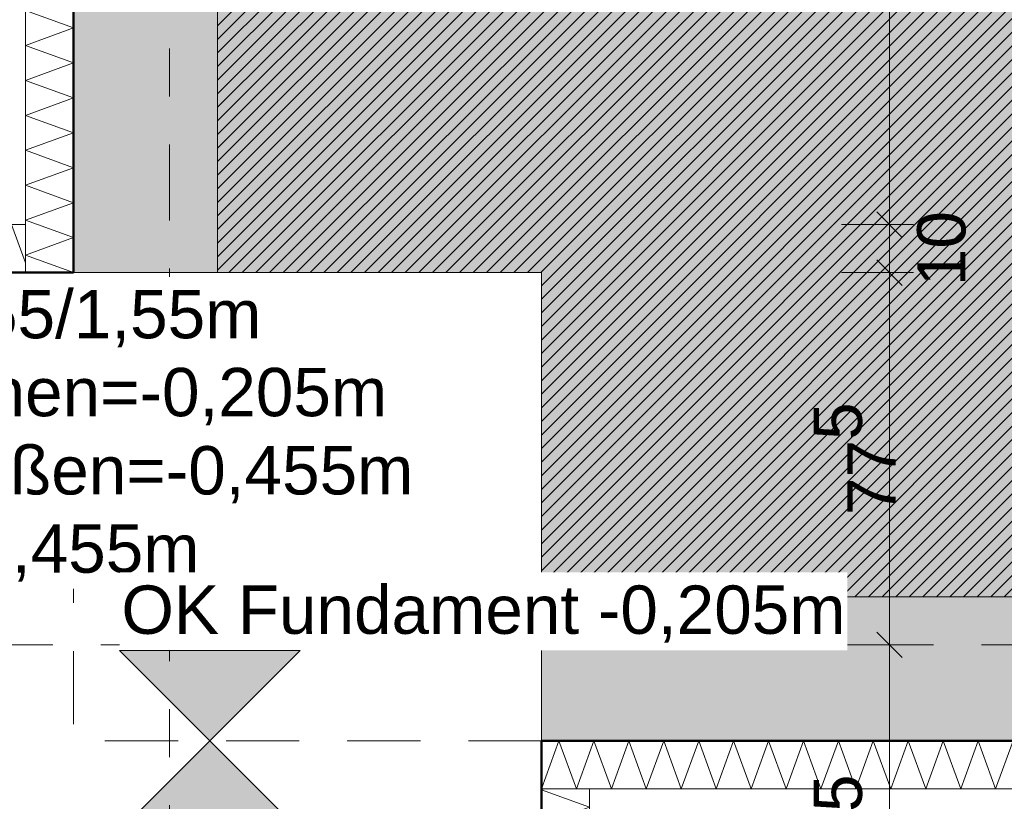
# Model space of a CAD drawing. Header units: metres. Extents: x -273 to 6, y -183 to 13.
# Tile 205 of 256: x -74.98 to -72.93, y -39.77 to -38.15. Entities that reach past the tile are written whole.
import ezdxf

# ---------------------------------------------------------------- set-up
doc = ezdxf.new("R2010")
doc.units = ezdxf.units.M
doc.header["$LTSCALE"] = 0.05
doc.header["$PDMODE"] = 1
doc.header["$PDSIZE"] = -2
doc.linetypes.add('ISO-02 Strichlinie', pattern=[3.81, 3.048, -0.762])
doc.linetypes.add('Linienart-53', pattern=[5.291531, 3.175, -1.058062, 0.352704, -0.705764])
doc.layers.get('0').update_dxf_attribs({"lineweight": 25})
for name, color, linetype, lineweight, true_color in [('00 -Bauelemente -Dämmung innen', 7, 'Continuous', 9, 0xff7fe6), ('30 -32 Gründung- 2 Flachgründungen u. Bodenplatten', 7, 'Continuous', 9, 0xff6633), ('30 -32 Gründung-4 Frostschürze', 7, 'Continuous', 9, 0x66aaff), ('70 -72 Beschriftung- 1 Beschriftung allgemein', 7, 'Continuous', 9, 0xff6633), ('70 -76 Bemaßung- 2 Allgemein', 7, 'Continuous', 5, 0x6666cc)]:
    doc.layers.add(name, color=color, linetype=linetype, lineweight=lineweight, true_color=true_color)
for name, color, linetype, lineweight in [('30 -35 Decken- 2 Beläge- Dämmung', 7, 'Continuous', 9), ('70 -71 Achsen- 1 Gebäudeachsen', 7, 'Linienart-53', 18), ('Keine', 7, 'Continuous', 9)]:
    doc.layers.add(name, color=color, linetype=linetype, lineweight=lineweight)
doc.styles.add('Arial', font='arial.ttf')
doc.dimstyles.new('k+k_klein', dxfattribs={"dimtxt": 0.100689, "dimasz": 0.05302, "dimexe": 0.05, "dimexo": 0.15, "dimgap": 0.005, "dimtad": 1, "dimdec": 3, "dimtxsty": 'Arial', "dimblk": 'VW_SLASH-2', "dimblk1": 'VW_SLASH-2', "dimblk2": 'VW_SLASH-2', "dimcen": 0, "dimdle": 0.025, "dimadec": 3, "dimazin": 0, "dimtfac": 0.75, "dimtdec": 3, "dimtix": 1, "dimtmove": 0, "dimatfit": 0, "dimldrblk": 'VW_FILLEDARROW', "dimfxl": 0.1, "dimfxlon": 1, "dimfrac": 2, "dimtolj": 1, "dimarcsym": 0})

# ---------------------------------------------------------------- blocks, each defined once
blk = doc.blocks.new('_Achsen (3D)')
at = {"layer": '70 -71 Achsen- 1 Gebäudeachsen', "transparency": 33554687}
for p, q in [((-74.671, 3.8), (-74.671, -46.172)), ((-179.668, -39.447), (3.826, -39.447))]:
    blk.add_line(p, q, dxfattribs=at)
blk = doc.blocks.new('Gruppe-424')
at = {"color": 255, "linetype": 'Continuous', "lineweight": 5}
blk.add_wipeout([(-73.896, -39.747), (-67.521, -39.747), (-67.521, -39.647), (-73.896, -39.647)], dxfattribs=at).dxf.layer = '00 -Bauelemente -Dämmung innen'
blk = doc.blocks.new('Gruppe-425')
at = {"layer": '00 -Bauelemente -Dämmung innen', "color": 7, "transparency": 33554687, "flags": 128}
blk.add_lwpolyline([(-73.896, -39.747), (-73.8596, -39.647), (-73.8232, -39.747), (-73.7868, -39.647), (-73.7504, -39.747), (-73.714, -39.647), (-73.6776, -39.747), (-73.6412, -39.647), (-73.6048, -39.747), (-73.5684, -39.647), (-73.532, -39.747), (-73.4956, -39.647), (-73.4592, -39.747), (-73.4228, -39.647), (-73.3864, -39.747), (-73.35, -39.647), (-73.3136, -39.747), (-73.2773, -39.647), (-73.2409, -39.747), (-73.2045, -39.647), (-73.1681, -39.747), (-73.1317, -39.647), (-73.0953, -39.747), (-73.0589, -39.647), (-73.0225, -39.747), (-72.9861, -39.647), (-72.9497, -39.747), (-72.9133, -39.647)], dxfattribs=at)
blk = doc.blocks.new('Gruppe-426')
at = {"layer": '00 -Bauelemente -Dämmung innen', "color": 7, "linetype": 'Continuous', "lineweight": 9, "transparency": 33554687}
blk.add_line((-73.896, -39.647), (-73.896, -39.747), dxfattribs=at)
blk = doc.blocks.new('Gruppe-428')
at = {"color": 7, "transparency": 33554687}
blk.add_blockref('Gruppe-426', (0, 0), dxfattribs=at)
blk = doc.blocks.new('Gruppe-429')
at = {"layer": '00 -Bauelemente -Dämmung innen', "color": 7, "linetype": 'Continuous', "lineweight": 9, "transparency": 33554687}
blk.add_line((-67.521, -39.647), (-73.896, -39.647), dxfattribs=at)
blk = doc.blocks.new('Gruppe-430')
at = {"layer": '00 -Bauelemente -Dämmung innen', "color": 7, "linetype": 'Continuous', "lineweight": 9, "transparency": 33554687}
blk.add_line((-73.896, -39.747), (-67.521, -39.747), dxfattribs=at)
blk = doc.blocks.new('Gruppe-431')
at = {"color": 7, "transparency": 33554687}
for name in ['Gruppe-429', 'Gruppe-430']:
    blk.add_blockref(name, (0, 0), dxfattribs=at)
blk = doc.blocks.new('Gruppe-432')
at = {"layer": '00 -Bauelemente -Dämmung innen', "color": 7}
blk.add_blockref('Gruppe-424', (0, 0), dxfattribs=at)
at = {"color": 7, "transparency": 33554687}
for name in ['Gruppe-428', 'Gruppe-431']:
    blk.add_blockref(name, (0, 0), dxfattribs=at)
at = {"layer": '00 -Bauelemente -Dämmung innen', "color": 7, "transparency": 33554687}
blk.add_blockref('Gruppe-425', (0, 0), dxfattribs=at)
blk = doc.blocks.new('Gruppe-433')
at = {"layer": '00 -Bauelemente -Dämmung innen', "color": 7, "transparency": 33554687}
blk.add_blockref('Gruppe-432', (0, 0), dxfattribs=at)
at = {"layer": '00 -Bauelemente -Dämmung innen', "color": 0, "flags": 1}
for tag in ['prm0_value', 'prm1_value', 'prm2_value', 'prm3_value', 'prm4_value', 'prm5_value', 'prm6_value', 'IFC_UUID', 'instanceID', 'prm0_name', 'prm0_type', 'prm1_name', 'prm1_type', 'prm2_name', 'prm2_type', 'prm3_name', 'prm3_type', 'prm4_name', 'prm4_type', 'prm5_name', 'prm5_type', 'prm6_name', 'prm6_type']:
    blk.add_attdef(tag, (-73.896, -39.747), '', height=0.00018, dxfattribs=at)
blk = doc.blocks.new('Gruppe-434')
at = {"color": 255, "linetype": 'Continuous', "lineweight": 5}
blk.add_wipeout([(-74.871, -38.672), (-74.871, -35.197), (-74.971, -35.197), (-74.971, -38.672)], dxfattribs=at).dxf.layer = '00 -Bauelemente -Dämmung innen'
blk = doc.blocks.new('Gruppe-435')
at = {"layer": '00 -Bauelemente -Dämmung innen', "color": 7, "transparency": 33554687, "flags": 128}
blk.add_lwpolyline([(-74.871, -38.672), (-74.971, -38.6356), (-74.871, -38.5992), (-74.971, -38.5629), (-74.871, -38.5265), (-74.971, -38.4901), (-74.871, -38.4537), (-74.971, -38.4173), (-74.871, -38.3809), (-74.971, -38.3445), (-74.871, -38.3081), (-74.971, -38.2717), (-74.871, -38.2353), (-74.971, -38.1989), (-74.871, -38.1625), (-74.971, -38.1261)], dxfattribs=at)
blk = doc.blocks.new('Gruppe-436')
at = {"layer": '00 -Bauelemente -Dämmung innen', "color": 7, "linetype": 'Continuous', "lineweight": 9, "transparency": 33554687}
blk.add_line((-74.971, -38.672), (-74.871, -38.672), dxfattribs=at)
blk = doc.blocks.new('Gruppe-438')
at = {"color": 7, "transparency": 33554687}
blk.add_blockref('Gruppe-436', (0, 0), dxfattribs=at)
blk = doc.blocks.new('Gruppe-439')
at = {"layer": '00 -Bauelemente -Dämmung innen', "color": 7, "linetype": 'Continuous', "lineweight": 9, "transparency": 33554687}
blk.add_line((-74.971, -35.197), (-74.971, -38.672), dxfattribs=at)
blk = doc.blocks.new('Gruppe-440')
at = {"layer": '00 -Bauelemente -Dämmung innen', "color": 7, "linetype": 'Continuous', "lineweight": 9, "transparency": 33554687}
blk.add_line((-74.871, -38.672), (-74.871, -35.197), dxfattribs=at)
blk = doc.blocks.new('Gruppe-441')
at = {"color": 7, "transparency": 33554687}
for name in ['Gruppe-439', 'Gruppe-440']:
    blk.add_blockref(name, (0, 0), dxfattribs=at)
blk = doc.blocks.new('Gruppe-442')
at = {"layer": '00 -Bauelemente -Dämmung innen', "color": 7}
blk.add_blockref('Gruppe-434', (0, 0), dxfattribs=at)
at = {"color": 7, "transparency": 33554687}
for name in ['Gruppe-438', 'Gruppe-441']:
    blk.add_blockref(name, (0, 0), dxfattribs=at)
at = {"layer": '00 -Bauelemente -Dämmung innen', "color": 7, "transparency": 33554687}
blk.add_blockref('Gruppe-435', (0, 0), dxfattribs=at)
blk = doc.blocks.new('Gruppe-443')
at = {"layer": '00 -Bauelemente -Dämmung innen', "color": 7, "transparency": 33554687}
blk.add_blockref('Gruppe-442', (0, 0), dxfattribs=at)
at = {"layer": '00 -Bauelemente -Dämmung innen', "color": 0, "flags": 1}
for tag in ['prm0_value', 'prm1_value', 'prm2_value', 'prm3_value', 'prm4_value', 'prm5_value', 'prm6_value', 'IFC_UUID', 'instanceID', 'prm0_name', 'prm0_type', 'prm1_name', 'prm1_type', 'prm2_name', 'prm2_type', 'prm3_name', 'prm3_type', 'prm4_name', 'prm4_type', 'prm5_name', 'prm5_type', 'prm6_name', 'prm6_type']:
    blk.add_attdef(tag, (-74.971, -38.672), '', height=0.00018, dxfattribs=at)
blk = doc.blocks.new('Gruppe-1534')
at = {"color": 255, "linetype": 'Continuous', "lineweight": 5}
blk.add_wipeout([(-73.796, -40.222), (-73.796, -39.747), (-73.896, -39.747), (-73.896, -40.222)], dxfattribs=at).dxf.layer = '00 -Bauelemente -Dämmung innen'
blk = doc.blocks.new('Gruppe-1535')
at = {"layer": '00 -Bauelemente -Dämmung innen', "color": 7, "transparency": 33554687, "flags": 128}
blk.add_lwpolyline([(-73.796, -40.222), (-73.896, -40.1856), (-73.796, -40.1492), (-73.896, -40.1129), (-73.796, -40.0765), (-73.896, -40.0401), (-73.796, -40.0037), (-73.896, -39.9673), (-73.796, -39.9309), (-73.896, -39.8945), (-73.796, -39.8581), (-73.896, -39.8217), (-73.796, -39.7853), (-73.896, -39.7489), (-73.8909, -39.747)], dxfattribs=at)
blk = doc.blocks.new('Gruppe-1536')
at = {"layer": '00 -Bauelemente -Dämmung innen', "color": 7, "linetype": 'Continuous', "lineweight": 9, "transparency": 33554687}
blk.add_line((-73.896, -40.222), (-73.796, -40.222), dxfattribs=at)
blk = doc.blocks.new('Gruppe-1537')
at = {"layer": '00 -Bauelemente -Dämmung innen', "color": 7, "linetype": 'Continuous', "lineweight": 9, "transparency": 33554687}
blk.add_line((-73.796, -39.747), (-73.896, -39.747), dxfattribs=at)
blk = doc.blocks.new('Gruppe-1538')
at = {"color": 7, "transparency": 33554687}
for name in ['Gruppe-1537', 'Gruppe-1536']:
    blk.add_blockref(name, (0, 0), dxfattribs=at)
blk = doc.blocks.new('Gruppe-1539')
at = {"layer": '00 -Bauelemente -Dämmung innen', "color": 7, "linetype": 'Continuous', "lineweight": 9, "transparency": 33554687}
blk.add_line((-73.896, -39.747), (-73.896, -40.222), dxfattribs=at)
blk = doc.blocks.new('Gruppe-1540')
at = {"layer": '00 -Bauelemente -Dämmung innen', "color": 7, "linetype": 'Continuous', "lineweight": 9, "transparency": 33554687}
blk.add_line((-73.796, -40.222), (-73.796, -39.747), dxfattribs=at)
blk = doc.blocks.new('Gruppe-1541')
at = {"color": 7, "transparency": 33554687}
for name in ['Gruppe-1539', 'Gruppe-1540']:
    blk.add_blockref(name, (0, 0), dxfattribs=at)
blk = doc.blocks.new('Gruppe-1542')
at = {"layer": '00 -Bauelemente -Dämmung innen', "color": 7}
blk.add_blockref('Gruppe-1534', (0, 0), dxfattribs=at)
at = {"color": 7, "transparency": 33554687}
for name in ['Gruppe-1538', 'Gruppe-1541']:
    blk.add_blockref(name, (0, 0), dxfattribs=at)
at = {"layer": '00 -Bauelemente -Dämmung innen', "color": 7, "transparency": 33554687}
blk.add_blockref('Gruppe-1535', (0, 0), dxfattribs=at)
blk = doc.blocks.new('Gruppe-1543')
at = {"layer": '00 -Bauelemente -Dämmung innen', "color": 7, "transparency": 33554687}
blk.add_blockref('Gruppe-1542', (0, 0), dxfattribs=at)
at = {"layer": '00 -Bauelemente -Dämmung innen', "color": 0, "flags": 1}
for tag in ['prm0_value', 'prm1_value', 'prm2_value', 'prm3_value', 'prm4_value', 'prm5_value', 'prm6_value', 'IFC_UUID', 'instanceID', 'prm0_name', 'prm0_type', 'prm1_name', 'prm1_type', 'prm2_name', 'prm2_type', 'prm3_name', 'prm3_type', 'prm4_name', 'prm4_type', 'prm5_name', 'prm5_type', 'prm6_name', 'prm6_type']:
    blk.add_attdef(tag, (-73.896, -40.222), '', height=0.00018, dxfattribs=at)
blk = doc.blocks.new('Gruppe-1564')
at = {"color": 255, "linetype": 'Continuous', "lineweight": 5}
blk.add_wipeout([(-75.546, -38.672), (-74.971, -38.672), (-74.971, -38.572), (-75.546, -38.572)], dxfattribs=at).dxf.layer = '00 -Bauelemente -Dämmung innen'
blk = doc.blocks.new('Gruppe-1565')
at = {"layer": '00 -Bauelemente -Dämmung innen', "color": 7, "transparency": 33554687, "flags": 128}
blk.add_lwpolyline([(-75.546, -38.672), (-75.5096, -38.572), (-75.4732, -38.672), (-75.4368, -38.572), (-75.4004, -38.672), (-75.364, -38.572), (-75.3276, -38.672), (-75.2912, -38.572), (-75.2548, -38.672), (-75.2184, -38.572), (-75.182, -38.672), (-75.1456, -38.572), (-75.1092, -38.672), (-75.0728, -38.572), (-75.0364, -38.672), (-75, -38.572), (-74.971, -38.6518)], dxfattribs=at)
blk = doc.blocks.new('Gruppe-1566')
at = {"layer": '00 -Bauelemente -Dämmung innen', "color": 7, "linetype": 'Continuous', "lineweight": 9, "transparency": 33554687}
blk.add_line((-75.546, -38.572), (-75.546, -38.672), dxfattribs=at)
blk = doc.blocks.new('Gruppe-1567')
at = {"layer": '00 -Bauelemente -Dämmung innen', "color": 7, "linetype": 'Continuous', "lineweight": 9, "transparency": 33554687}
blk.add_line((-74.971, -38.672), (-74.971, -38.572), dxfattribs=at)
blk = doc.blocks.new('Gruppe-1568')
at = {"color": 7, "transparency": 33554687}
for name in ['Gruppe-1566', 'Gruppe-1567']:
    blk.add_blockref(name, (0, 0), dxfattribs=at)
blk = doc.blocks.new('Gruppe-1569')
at = {"layer": '00 -Bauelemente -Dämmung innen', "color": 7, "linetype": 'Continuous', "lineweight": 9, "transparency": 33554687}
blk.add_line((-74.971, -38.572), (-75.546, -38.572), dxfattribs=at)
blk = doc.blocks.new('Gruppe-1570')
at = {"layer": '00 -Bauelemente -Dämmung innen', "color": 7, "linetype": 'Continuous', "lineweight": 9, "transparency": 33554687}
blk.add_line((-75.546, -38.672), (-74.971, -38.672), dxfattribs=at)
blk = doc.blocks.new('Gruppe-1571')
at = {"color": 7, "transparency": 33554687}
for name in ['Gruppe-1569', 'Gruppe-1570']:
    blk.add_blockref(name, (0, 0), dxfattribs=at)
blk = doc.blocks.new('Gruppe-1572')
at = {"layer": '00 -Bauelemente -Dämmung innen', "color": 7}
blk.add_blockref('Gruppe-1564', (0, 0), dxfattribs=at)
at = {"color": 7, "transparency": 33554687}
for name in ['Gruppe-1568', 'Gruppe-1571']:
    blk.add_blockref(name, (0, 0), dxfattribs=at)
at = {"layer": '00 -Bauelemente -Dämmung innen', "color": 7, "transparency": 33554687}
blk.add_blockref('Gruppe-1565', (0, 0), dxfattribs=at)
blk = doc.blocks.new('Gruppe-1573')
at = {"layer": '00 -Bauelemente -Dämmung innen', "color": 7, "transparency": 33554687}
blk.add_blockref('Gruppe-1572', (0, 0), dxfattribs=at)
at = {"layer": '00 -Bauelemente -Dämmung innen', "color": 0, "flags": 1}
for tag in ['prm0_value', 'prm1_value', 'prm2_value', 'prm3_value', 'prm4_value', 'prm5_value', 'prm6_value', 'IFC_UUID', 'instanceID', 'prm0_name', 'prm0_type', 'prm1_name', 'prm1_type', 'prm2_name', 'prm2_type', 'prm3_name', 'prm3_type', 'prm4_name', 'prm4_type', 'prm5_name', 'prm5_type', 'prm6_name', 'prm6_type']:
    blk.add_attdef(tag, (-75.546, -38.672), '', height=0.00018, dxfattribs=at)
blk = doc.blocks.new('Gruppe-2383')
at = {"layer": '30 -32 Gründung- 2 Flachgründungen u. Bodenplatten', "flags": 128}
blk.add_lwpolyline([(-75.446, -38.672), (-73.896, -38.672), (-73.896, -40.222), (-75.446, -40.222)], close=True, dxfattribs=at)
at = {"color": 255}
blk.add_wipeout([(-75.4021, -38.8434), (-74.4738, -38.8434), (-74.4738, -38.6811), (-75.4021, -38.6811)], dxfattribs=at).dxf.layer = '70 -72 Beschriftung- 1 Beschriftung allgemein'
at = {"layer": '70 -72 Beschriftung- 1 Beschriftung allgemein', "insert": (-75.4021, -38.7081), "char_height": 0.100689, "attachment_point": 1, "line_spacing_factor": 0.970891, "style": 'Arial'}
blk.add_mtext('EF 1,55/1,55m', dxfattribs=at)
at = {"color": 255}
blk.add_wipeout([(-75.4021, -39.3302), (-74.1168, -39.3302), (-74.1168, -38.8434), (-75.4021, -38.8434)], dxfattribs=at).dxf.layer = '70 -72 Beschriftung- 1 Beschriftung allgemein'
at = {"layer": '70 -72 Beschriftung- 1 Beschriftung allgemein', "insert": (-75.4021, -38.8704), "char_height": 0.100689, "attachment_point": 1, "line_spacing_factor": 0.970891, "style": 'Arial'}
blk.add_mtext('OK innen=-0,205m\\POK außen=-0,455m \\PUK=-1,455m', dxfattribs=at)
blk = doc.blocks.new('_FU_2D LP5 (2D)')
at = {"layer": '30 -35 Decken- 2 Beläge- Dämmung', "linetype": 'Continuous', "lineweight": 18, "true_color": 0xd9d9d9}
h = blk.add_hatch(dxfattribs=at)
h.set_pattern_fill('Schraffur grau', color=254, style=0, pattern_type=2)
h.set_pattern_definition([(45, (-88.613402, -25.839444), (0.014142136, -0.014142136), [])])
h.paths.add_polyline_path([(-75.77099996, -21.84704198), (-74.77099996, -21.84704198), (-74.77099996, -20.54704198), (-75.67099996, -20.54704198), (-75.67099996, -14.84704198), (-79.77099996, -14.84704198), (-79.77099996, -29.09704198), (-80.92099996, -29.09704198), (-80.92099996, -29.93902719), (-80.92109109, -29.93902719), (-80.92109109, -33.19704198), (-84.92099996, -33.19704198), (-84.92099996, -29.93902719), (-84.92109109, -29.93902719), (-84.92109109, -29.09704198), (-89.17099996, -29.09704198), (-89.17099996, -33.19704198), (-93.17109109, -33.19704198), (-93.17109109, -29.09704198), (-98.82099996, -29.09704198), (-98.82099996, -34.09704198), (-75.67099996, -34.09704198), (-75.67099996, -30.59704198), (-73.67099996, -30.59704198), (-73.67099996, -35.19704198), (-74.57099996, -35.19704198), (-74.57099996, -38.67204198), (-73.89599996, -38.67204198), (-73.89599996, -39.34704198), (-67.52099996, -39.34704198), (-67.52099996, -38.34704198), (-65.32099996, -38.34704198), (-65.32099996, -39.34704198), (-59.27099996, -39.34704198), (-59.27099996, -38.34704198), (-57.07099996, -38.34704198), (-57.07099996, -39.34704198), (-50.67099996, -39.34704198), (-50.67099996, -28.29704198), (-56.92099996, -28.29704198), (-56.92099996, -32.44704198), (-59.42099996, -32.44704198), (-59.42099996, -28.29704198), (-65.17099996, -28.29704198), (-65.17099996, -32.44704198), (-67.67099996, -32.44704198), (-67.67099996, -28.29704198), (-73.57099996, -28.29704198), (-73.57099996, -29.29704198), (-75.77099996, -29.29704198), (-75.77099996, -27.09704198), (-74.77099996, -27.09704198), (-74.77099996, -24.04704198), (-75.77099996, -24.04704198)])
at = {"layer": '30 -35 Decken- 2 Beläge- Dämmung', "flags": 128}
blk.add_lwpolyline([(-98.82099996, -34.09704198), (-75.67099996, -34.09704198), (-75.67099996, -30.59704198), (-73.67099996, -30.59704198), (-73.67099996, -35.19704198), (-74.57099996, -35.19704198), (-74.57099996, -38.67204198), (-73.89599996, -38.67204198), (-73.89599996, -39.34704198), (-67.52099996, -39.34704198), (-67.52099996, -38.34704198), (-65.32099996, -38.34704198), (-65.32099996, -39.34704198), (-59.27099996, -39.34704198), (-59.27099996, -38.34704198), (-57.07099996, -38.34704198), (-57.07099996, -39.34704198), (-50.67099996, -39.34704198), (-50.67099996, -28.29704198)], dxfattribs=at)
at = {"layer": '00 -Bauelemente -Dämmung innen', "color": 7}
blk.add_blockref('Gruppe-433', (0, 0), dxfattribs=at)
at = {"layer": '30 -32 Gründung-4 Frostschürze', "linetype": 'Continuous', "lineweight": 0, "transparency": 33554534}
blk.add_hatch(color=161, dxfattribs=at).paths.add_polyline_path([(-67.52099996, -39.64704198), (-73.89599996, -39.64704198), (-73.89599996, -39.34704198), (-67.52099996, -39.34704198)])
at = {"layer": '30 -32 Gründung-4 Frostschürze', "flags": 128}
blk.add_lwpolyline([(-67.52099996, -39.64704198), (-73.89599996, -39.64704198), (-73.89599996, -39.34704198), (-67.52099996, -39.34704198)], close=True, dxfattribs=at)
at = {"layer": '00 -Bauelemente -Dämmung innen', "color": 7}
for name in ['Gruppe-443', 'Gruppe-1543']:
    blk.add_blockref(name, (0, 0), dxfattribs=at)
at = {"layer": '30 -32 Gründung-4 Frostschürze', "linetype": 'Continuous', "lineweight": 0, "transparency": 33554534}
blk.add_hatch(color=161, dxfattribs=at).paths.add_polyline_path([(-74.87099996, -38.67204198), (-74.87099996, -35.19704198), (-74.57099996, -35.19704198), (-74.57099996, -38.67204198)])
at = {"layer": '30 -32 Gründung- 2 Flachgründungen u. Bodenplatten', "linetype": 'ISO-02 Strichlinie', "flags": 128}
blk.add_lwpolyline([(-73.89599996, -39.64704198), (-74.87099996, -39.64704198), (-74.87099996, -38.67204198)], dxfattribs=at)
at = {"layer": '30 -32 Gründung-4 Frostschürze', "flags": 128}
blk.add_lwpolyline([(-74.87099996, -38.67204198), (-74.87099996, -35.19704198), (-74.57099996, -35.19704198), (-74.57099996, -38.67204198)], close=True, dxfattribs=at)
at = {"layer": '00 -Bauelemente -Dämmung innen', "color": 7}
blk.add_blockref('Gruppe-1573', (0, 0), dxfattribs=at)
at = {"layer": 'Keine', "linetype": 'Continuous', "lineweight": 0, "transparency": 33554511}
h = blk.add_hatch(color=43, dxfattribs=at)
h.paths.add_polyline_path([(-75.67109109, -30.59704198), (-73.67099996, -30.59704198), (-73.67099996, -35.19704198), (-74.57099996, -35.19704198), (-74.57099996, -38.67204198), (-73.89599996, -38.67204198), (-73.89599996, -39.34704198), (-67.52099996, -39.34704198), (-67.52099996, -38.34704198), (-65.32099996, -38.34704198), (-65.32099996, -39.34704198), (-59.27099996, -39.34704198), (-59.27099996, -38.34704198), (-57.07099996, -38.34704198), (-57.07099996, -39.34704198), (-50.67099996, -39.34704198), (-50.67099996, -28.29704198), (-56.92099996, -28.29704198), (-56.92099996, -32.44704198), (-59.42099996, -32.44704198), (-59.42099996, -28.29704198), (-65.17099996, -28.29704198), (-65.17099996, -32.44704198), (-67.67099996, -32.44704198), (-67.67099996, -28.29704198), (-73.57099996, -28.29704198), (-73.57099996, -29.29704198), (-75.77099996, -29.29704198), (-75.77099996, -27.09704198), (-74.77099996, -27.09704198), (-74.77099996, -24.04704198), (-75.77099996, -24.04704198), (-75.77099996, -21.84704198), (-74.77099996, -21.84704198), (-74.77099996, -20.54704198), (-75.67109109, -20.54704198), (-75.67109109, -10.69704198), (-75.42109109, -10.69704198), (-75.42109109, -9.44704198), (-81.42109109, -9.44704198), (-81.42109109, -13.94704198), (-84.42109109, -13.94704198), (-84.42109109, -6.44704198), (-81.95609109, -6.44704198), (-81.95609109, -3.29008264), (-84.69599996, -3.29008264), (-84.69599996, -0.54704198), (-88.07099996, -0.54704198), (-88.07099996, -2.44704198), (-89.37099996, -2.44704198), (-89.37099996, -0.54704198), (-89.57099996, -0.54704198), (-89.57099996, -2.89008719), (-92.77099996, -2.89008719), (-92.77099996, -0.54704198), (-93.72109109, -0.54704198), (-93.72109109, -8.09704198), (-92.67109109, -8.09704198), (-92.67109109, -6.44704198), (-89.67109109, -6.44704198), (-89.67109109, -13.94704198), (-92.67109109, -13.94704198), (-92.67109109, -9.29704198), (-98.82109109, -9.29704198), (-98.82109109, -11.09704198), (-94.09609109, -11.09704198), (-94.09609109, -23.54704198), (-98.82109109, -23.54704198), (-98.82109109, -34.09704198), (-75.67109109, -34.09704198)])
h.paths.add_polyline_path([(-89.17109109, -33.19704198), (-93.17109109, -33.19704198), (-93.17109109, -29.19704198), (-89.17109109, -29.19704198)])
h.paths.add_polyline_path([(-84.92109109, -29.19704198), (-80.92109109, -29.19704198), (-80.92109109, -33.19704198), (-84.92109109, -33.19704198)])
h.paths.add_polyline_path([(-85.12109109, -17.39704198), (-80.72109109, -17.39704198), (-80.72109109, -25.49704198), (-85.12109109, -25.49704198)])
h.paths.add_polyline_path([(-88.97109109, -25.49704198), (-93.37109109, -25.49704198), (-93.37109109, -17.39704198), (-88.97109109, -17.39704198)])
at = {"layer": 'Keine', "flags": 128}
blk.add_lwpolyline([(-98.82109109, -34.09704198), (-75.67109109, -34.09704198), (-75.67109109, -30.59704198), (-73.67099996, -30.59704198), (-73.67099996, -35.19704198), (-74.57099996, -35.19704198), (-74.57099996, -38.67204198), (-73.89599996, -38.67204198), (-73.89599996, -39.34704198), (-67.52099996, -39.34704198), (-67.52099996, -38.34704198), (-65.32099996, -38.34704198), (-65.32099996, -39.34704198), (-59.27099996, -39.34704198), (-59.27099996, -38.34704198), (-57.07099996, -38.34704198), (-57.07099996, -39.34704198), (-50.67099996, -39.34704198), (-50.67099996, -28.29704198)], dxfattribs=at)
at = {"layer": '30 -32 Gründung- 2 Flachgründungen u. Bodenplatten', "color": 7}
blk.add_blockref('Gruppe-2383', (0, 0), dxfattribs=at)
at = {"layer": '70 -72 Beschriftung- 1 Beschriftung allgemein', "color": 103, "lineweight": 50, "true_color": 0x66cc7f, "flags": 128}
blk.add_lwpolyline([(-98.82099996, -34.39704198), (-75.67099996, -34.39704198), (-75.67099996, -35.19704198), (-74.87099996, -35.19704198), (-74.87099996, -38.67204198), (-75.44599996, -38.67204198), (-75.44599996, -40.22204198), (-73.89599996, -40.22204198), (-73.89599996, -39.64704198), (-67.52099996, -39.64704198), (-67.52099996, -40.54704198), (-65.32099996, -40.54704198), (-65.32099996, -39.64704198), (-59.27099996, -39.64704198), (-59.27099996, -40.54704198), (-57.07099996, -40.54704198), (-57.07099996, -39.64704198), (-50.67099996, -39.64704198), (-50.67099996, -40.19704198), (-49.17099996, -40.19704198), (-49.17099996, -34.39704198), (-26.02099996, -34.39704198)], dxfattribs=at)
blk = doc.blocks.new('VW_SLASH-2')
at = {"color": 0, "linetype": 'ByBlock', "lineweight": -2, "transparency": 16777216}
blk.add_line((0.472, 0), (-1, 0), dxfattribs=at)
at = {"color": 0, "lineweight": 5, "transparency": 16777216, "flags": 128}
blk.add_lwpolyline([(0.5, 0.5), (-0.5, -0.5)], dxfattribs=at)
blk = doc.blocks.new('*D2871')
at = {"layer": '70 -76 Bemaßung- 2 Allgemein', "color": 0, "lineweight": -2}
for p, q in [((-98.821, -44.672), (-98.821, -44.822)), ((-74.871, -44.672), (-74.871, -44.822)), ((-74.924, -44.772), (-98.768, -44.772))]:
    blk.add_line(p, q, dxfattribs=at)
at = {"layer": 'Defpoints', "color": 0}
for p in [(-74.871, -38.672), (-98.821, -40.047), (-98.821, -44.772)]:
    blk.add_point(p, dxfattribs=at)
at = {"layer": '70 -76 Bemaßung- 2 Allgemein', "color": 0, "lineweight": -2, "xscale": 0.05302001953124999, "yscale": 0.05302001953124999, "zscale": 0.05302001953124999, "rotation": 180}
blk.add_blockref('VW_SLASH-2', (-98.821, -44.772), dxfattribs=at)
at = {"layer": '70 -76 Bemaßung- 2 Allgemein', "color": 0, "lineweight": -2, "xscale": 0.05302001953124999, "yscale": 0.05302001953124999, "zscale": 0.05302001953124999}
blk.add_blockref('VW_SLASH-2', (-74.871, -44.772), dxfattribs=at)
at = {"layer": '70 -76 Bemaßung- 2 Allgemein', "color": 0, "insert": (-86.846, -44.7066), "char_height": 0.10069, "attachment_point": 5, "style": 'Arial'}
blk.add_mtext('\\A1;23,95', dxfattribs=at)
blk = doc.blocks.new('VW_FILLEDARROW')
at = {"linetype": 'Continuous', "lineweight": 0, "transparency": 16777216}
blk.add_hatch(color=0, dxfattribs=at).paths.add_polyline_path([(-2.829, 0.758), (0, 0), (-2.829, -0.758)])
at = {"color": 0, "lineweight": 5, "transparency": 16777216, "flags": 128}
blk.add_lwpolyline([(-2.829, 0.758), (0, 0), (-2.829, -0.758)], close=True, dxfattribs=at)
blk = doc.blocks.new('*D2872')
at = {"layer": '70 -76 Bemaßung- 2 Allgemein', "color": 0, "lineweight": -2}
for p, q in [((-74.871, -44.672), (-74.871, -44.822)), ((-49.171, -44.672), (-49.171, -44.822)), ((-49.224, -44.772), (-74.818, -44.772))]:
    blk.add_line(p, q, dxfattribs=at)
at = {"layer": 'Defpoints', "color": 0}
for p in [(-74.871, -38.672), (-49.171, -40.197), (-74.871, -44.772)]:
    blk.add_point(p, dxfattribs=at)
at = {"layer": '70 -76 Bemaßung- 2 Allgemein', "color": 0, "lineweight": -2, "xscale": 0.05302001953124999, "yscale": 0.05302001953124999, "zscale": 0.05302001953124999, "rotation": 180}
blk.add_blockref('VW_SLASH-2', (-74.871, -44.772), dxfattribs=at)
at = {"layer": '70 -76 Bemaßung- 2 Allgemein', "color": 0, "lineweight": -2, "xscale": 0.05302001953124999, "yscale": 0.05302001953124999, "zscale": 0.05302001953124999}
blk.add_blockref('VW_SLASH-2', (-49.171, -44.772), dxfattribs=at)
at = {"layer": '70 -76 Bemaßung- 2 Allgemein', "color": 0, "insert": (-62.021, -44.7066), "char_height": 0.10069, "attachment_point": 5, "style": 'Arial'}
blk.add_mtext('\\A1;25,70', dxfattribs=at)
blk = doc.blocks.new('*D2919')
at = {"layer": '70 -76 Bemaßung- 2 Allgemein', "color": 0, "lineweight": -2}
for p, q in [((-74.571, -44.172), (-74.571, -44.322)), ((-73.896, -44.172), (-73.896, -44.322)), ((-73.949, -44.272), (-74.518, -44.272))]:
    blk.add_line(p, q, dxfattribs=at)
at = {"layer": 'Defpoints', "color": 0}
for p in [(-74.571, -35.197), (-73.896, -39.347), (-74.571, -44.272)]:
    blk.add_point(p, dxfattribs=at)
at = {"layer": '70 -76 Bemaßung- 2 Allgemein', "color": 0, "lineweight": -2, "xscale": 0.05302001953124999, "yscale": 0.05302001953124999, "zscale": 0.05302001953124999, "rotation": 180}
blk.add_blockref('VW_SLASH-2', (-74.571, -44.272), dxfattribs=at)
at = {"layer": '70 -76 Bemaßung- 2 Allgemein', "color": 0, "lineweight": -2, "xscale": 0.05302001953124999, "yscale": 0.05302001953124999, "zscale": 0.05302001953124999}
blk.add_blockref('VW_SLASH-2', (-73.896, -44.272), dxfattribs=at)
at = {"layer": '70 -76 Bemaßung- 2 Allgemein', "color": 0, "insert": (-74.2335, -44.1989), "char_height": 0.100689, "attachment_point": 5, "style": 'Arial'}
blk.add_mtext('\\A1;67\\S5^ ;', dxfattribs=at)
blk = doc.blocks.new('*D2920')
at = {"layer": '70 -76 Bemaßung- 2 Allgemein', "color": 0, "lineweight": -2}
for p, q in [((-73.896, -44.172), (-73.896, -44.322)), ((-67.521, -44.172), (-67.521, -44.322)), ((-67.574, -44.272), (-73.843, -44.272))]:
    blk.add_line(p, q, dxfattribs=at)
at = {"layer": 'Defpoints', "color": 0}
for p in [(-73.896, -39.347), (-67.521, -39.647), (-73.896, -44.272)]:
    blk.add_point(p, dxfattribs=at)
at = {"layer": '70 -76 Bemaßung- 2 Allgemein', "color": 0, "lineweight": -2, "xscale": 0.05302001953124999, "yscale": 0.05302001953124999, "zscale": 0.05302001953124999, "rotation": 180}
blk.add_blockref('VW_SLASH-2', (-73.896, -44.272), dxfattribs=at)
at = {"layer": '70 -76 Bemaßung- 2 Allgemein', "color": 0, "lineweight": -2, "xscale": 0.05302001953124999, "yscale": 0.05302001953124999, "zscale": 0.05302001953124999}
blk.add_blockref('VW_SLASH-2', (-67.521, -44.272), dxfattribs=at)
at = {"layer": '70 -76 Bemaßung- 2 Allgemein', "color": 0, "insert": (-70.7085, -44.1898), "char_height": 0.100689, "attachment_point": 5, "style": 'Arial'}
blk.add_mtext('\\A1;6,37\\S5^ ;', dxfattribs=at)
blk = doc.blocks.new('*D3504')
at = {"layer": '70 -76 Bemaßung- 2 Allgemein', "color": 0, "lineweight": -2}
for p, q in [((-73.271, -35.297), (-73.121, -35.297)), ((-73.171, -38.519), (-73.171, -35.3501)), ((-73.271, -38.572), (-73.121, -38.572))]:
    blk.add_line(p, q, dxfattribs=at)
at = {"layer": 'Defpoints', "color": 0}
for p in [(-75.771, -35.297), (-73.171, -35.297), (-75.546, -38.572)]:
    blk.add_point(p, dxfattribs=at)
at = {"layer": '70 -76 Bemaßung- 2 Allgemein', "color": 0, "lineweight": -2, "xscale": 0.05302001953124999, "yscale": 0.05302001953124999, "zscale": 0.05302001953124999}
for p, rotation in [((-73.171, -35.297), 90), ((-73.171, -38.572), 270)]:
    blk.add_blockref('VW_SLASH-2', p, dxfattribs=dict(at, rotation=rotation))
at = {"layer": '70 -76 Bemaßung- 2 Allgemein', "color": 0, "insert": (-73.2532, -36.9345), "char_height": 0.100689, "attachment_point": 5, "rotation": 90, "style": 'Arial'}
blk.add_mtext('\\A1;3,27\\S5^ ;', dxfattribs=at)
blk = doc.blocks.new('*D3505')
at = {"layer": '70 -76 Bemaßung- 2 Allgemein', "color": 0, "lineweight": -2}
for p, q in [((-73.171, -38.519), (-73.171, -38.466)), ((-73.271, -38.572), (-73.121, -38.572)), ((-73.171, -38.672), (-73.171, -38.572)), ((-73.271, -38.672), (-73.121, -38.672)), ((-73.171, -38.7251), (-73.171, -38.7781))]:
    blk.add_line(p, q, dxfattribs=at)
at = {"layer": 'Defpoints', "color": 0}
for p in [(-75.546, -38.572), (-73.171, -38.572), (-73.896, -38.672)]:
    blk.add_point(p, dxfattribs=at)
at = {"layer": '70 -76 Bemaßung- 2 Allgemein', "color": 0, "lineweight": -2, "xscale": 0.05302001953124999, "yscale": 0.05302001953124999, "zscale": 0.05302001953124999}
for p, rotation in [((-73.171, -38.572), 270), ((-73.171, -38.672), 90)]:
    blk.add_blockref('VW_SLASH-2', p, dxfattribs=dict(at, rotation=rotation))
at = {"layer": '70 -76 Bemaßung- 2 Allgemein', "color": 0, "insert": (-73.0621, -38.622), "char_height": 0.10069, "attachment_point": 5, "rotation": 90, "style": 'Arial'}
blk.add_mtext('\\A1;10', dxfattribs=at)
blk = doc.blocks.new('*D3506')
at = {"layer": '70 -76 Bemaßung- 2 Allgemein', "color": 0, "lineweight": -2}
for p, q in [((-73.271, -38.672), (-73.121, -38.672)), ((-73.171, -39.394), (-73.171, -38.7251)), ((-73.271, -39.447), (-73.121, -39.447))]:
    blk.add_line(p, q, dxfattribs=at)
at = {"layer": 'Defpoints', "color": 0}
for p in [(-73.896, -38.672), (-73.171, -38.672), (-73.896, -39.447)]:
    blk.add_point(p, dxfattribs=at)
at = {"layer": '70 -76 Bemaßung- 2 Allgemein', "color": 0, "lineweight": -2, "xscale": 0.05302001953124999, "yscale": 0.05302001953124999, "zscale": 0.05302001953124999}
for p, rotation in [((-73.171, -38.672), 90), ((-73.171, -39.447), 270)]:
    blk.add_blockref('VW_SLASH-2', p, dxfattribs=dict(at, rotation=rotation))
at = {"layer": '70 -76 Bemaßung- 2 Allgemein', "color": 0, "insert": (-73.2433, -39.0595), "char_height": 0.100689, "attachment_point": 5, "rotation": 90, "style": 'Arial'}
blk.add_mtext('\\A1;77\\S5^ ;', dxfattribs=at)
blk = doc.blocks.new('*D3507')
at = {"layer": '70 -76 Bemaßung- 2 Allgemein', "color": 0, "lineweight": -2}
for p, q in [((-73.271, -39.447), (-73.121, -39.447)), ((-73.171, -40.169), (-73.171, -39.5001)), ((-73.271, -40.222), (-73.121, -40.222))]:
    blk.add_line(p, q, dxfattribs=at)
at = {"layer": 'Defpoints', "color": 0}
for p in [(-73.896, -39.447), (-73.171, -39.447), (-73.896, -40.222)]:
    blk.add_point(p, dxfattribs=at)
at = {"layer": '70 -76 Bemaßung- 2 Allgemein', "color": 0, "lineweight": -2, "xscale": 0.05302001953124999, "yscale": 0.05302001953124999, "zscale": 0.05302001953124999}
for p, rotation in [((-73.171, -39.447), 90), ((-73.171, -40.222), 270)]:
    blk.add_blockref('VW_SLASH-2', p, dxfattribs=dict(at, rotation=rotation))
at = {"layer": '70 -76 Bemaßung- 2 Allgemein', "color": 0, "insert": (-73.2433, -39.8345), "char_height": 0.100689, "attachment_point": 5, "rotation": 90, "style": 'Arial'}
blk.add_mtext('\\A1;77\\S5^ ;', dxfattribs=at)
blk = doc.blocks.new('Gruppe-2893')
at = {"color": 255}
for points in [[(-74.7752, -39.4588), (-73.2586, -39.4588), (-73.2586, -39.2965), (-74.7752, -39.2965)], [(-74.7752, -39.9975), (-73.2586, -39.9975), (-73.2586, -39.8353), (-74.7752, -39.8353)]]:
    blk.add_wipeout(points, dxfattribs=at).dxf.layer = '70 -72 Beschriftung- 1 Beschriftung allgemein'
at = {"layer": '30 -32 Gründung- 2 Flachgründungen u. Bodenplatten', "linetype": 'Continuous', "lineweight": 0, "transparency": 33554687}
for points in [[(-74.7752, -39.4588), (-74.587, -39.647), (-74.3988, -39.4588)], [(-74.7752, -39.8353), (-74.587, -39.647), (-74.3988, -39.8353)]]:
    blk.add_hatch(color=7, dxfattribs=at).paths.add_polyline_path(points)
at = {"layer": '30 -32 Gründung- 2 Flachgründungen u. Bodenplatten', "flags": 128}
for points in [[(-74.7752, -39.4588), (-74.587, -39.647), (-74.3988, -39.4588)], [(-74.7752, -39.8353), (-74.587, -39.647), (-74.3988, -39.8353)]]:
    blk.add_lwpolyline(points, close=True, dxfattribs=at)
at = {"layer": '70 -72 Beschriftung- 1 Beschriftung allgemein', "char_height": 0.100689, "attachment_point": 2, "line_spacing_factor": 0.970891, "style": 'Arial'}
for s, insert in [('OK Fundament -0,205m', (-74.0169, -39.3236)), ('OK Fundament -0,455m', (-74.0169, -39.8623))]:
    blk.add_mtext(s, dxfattribs=dict(at, insert=insert))
blk = doc.blocks.new('Gruppe-2785')
at = {"layer": '70 -76 Bemaßung- 2 Allgemein'}
for base, p1, p2, text, picture, middle in [((-98.82099996, -44.77204198), (-74.87099996, -38.67204198), (-98.82099996, -40.04704198), '23,95', '*D2871', (-86.84599996, -44.70657844)), ((-74.87099996, -44.77204198), (-49.17099996, -40.19704198), (-74.87099996, -38.67204198), '25,70', '*D2872', (-62.02099996, -44.70657844))]:
    dim = blk.add_linear_dim(base=base, p1=p1, p2=p2, text=text, dimstyle='k+k_klein', override={"dimtxt": 0.100689, "dimgap": 0.005, "dimdec": 8, "dimpost": '<>', "dimtxsty": 'Arial', "dimtmove": 2}, dxfattribs=at)
    dim.commit()
    dim.dimension.update_dxf_attribs({"geometry": picture, "text_midpoint": middle})
blk = doc.blocks.new('Gruppe-2787')
at = {"layer": '70 -76 Bemaßung- 2 Allgemein'}
for base, p1, p2, text, picture, middle in [((-74.57099996, -44.27204198), (-73.89599996, -39.34704198), (-74.57099996, -35.19704198), '67\\S5^ ;', '*D2919', (-74.23349996, -44.19890932)), ((-73.89599996, -44.27204198), (-67.52099996, -39.64704198), (-73.89599996, -39.34704198), '6,37\\S5^ ;', '*D2920', (-70.70849996, -44.18984735))]:
    dim = blk.add_linear_dim(base=base, p1=p1, p2=p2, text=text, dimstyle='k+k_klein', override={"dimtxt": 0.100689, "dimgap": 0.005, "dimdec": 8, "dimpost": '<>', "dimtxsty": 'Arial', "dimtmove": 2}, dxfattribs=at)
    dim.commit()
    dim.dimension.update_dxf_attribs({"geometry": picture, "text_midpoint": middle})
blk = doc.blocks.new('Gruppe-2805')
at = {"layer": '70 -76 Bemaßung- 2 Allgemein'}
for base, p1, p2, text, override, picture, middle in [((-73.171, -35.297), (-75.546, -38.572), (-75.771, -35.297), '3,27\\S5^ ;', {"dimtxt": 0.100689, "dimgap": 0.005, "dimpost": '<>', "dimtxsty": 'Arial', "dimtmove": 2}, '*D3504', (-73.2532, -36.9345)), ((-73.171, -38.572), (-73.896, -38.672), (-75.546, -38.572), '10', {"dimtxt": 0.100689, "dimgap": 0.005, "dimpost": '<>', "dimtxsty": 'Arial', "dimtix": 0, "dimtmove": 2}, '*D3505', (-73.0621, -38.622)), ((-73.171, -38.672), (-73.896, -39.447), (-73.896, -38.672), '77\\S5^ ;', {"dimtxt": 0.100689, "dimgap": 0.005, "dimpost": '<>', "dimtxsty": 'Arial', "dimtmove": 2}, '*D3506', (-73.2433, -39.0595)), ((-73.171, -39.447), (-73.896, -40.222), (-73.896, -39.447), '77\\S5^ ;', {"dimtxt": 0.100689, "dimgap": 0.005, "dimpost": '<>', "dimtxsty": 'Arial', "dimtmove": 2}, '*D3507', (-73.2433, -39.8345))]:
    dim = blk.add_linear_dim(base=base, p1=p1, p2=p2, angle=270, text=text, dimstyle='k+k_klein', override=override, dxfattribs=at)
    dim.commit()
    dim.dimension.update_dxf_attribs({"geometry": picture, "text_midpoint": middle})
blk = doc.blocks.new('_FU_2D Bemaßung_ Beschriftung (3D)')
at = {"layer": '70 -76 Bemaßung- 2 Allgemein'}
for name in ['Gruppe-2805', 'Gruppe-2787', 'Gruppe-2785']:
    blk.add_blockref(name, (0, 0), dxfattribs=at)
at = {"layer": '70 -72 Beschriftung- 1 Beschriftung allgemein', "color": 7}
blk.add_blockref('Gruppe-2893', (0, 0), dxfattribs=at)

msp = doc.modelspace()

# ---------------------------------------------------------------- block references
at = {"layer": 'Keine', "color": 1}
msp.add_blockref('_Achsen (3D)', (0, 0), dxfattribs=at)

# ---------------------------------------------------------------- next in the draw order: block references
msp.add_blockref('_FU_2D LP5 (2D)', (0, 0), dxfattribs=at)

# ---------------------------------------------------------------- next in the draw order: block references
msp.add_blockref('_FU_2D Bemaßung_ Beschriftung (3D)', (0, 0), dxfattribs=at)

doc.saveas('drawing.dxf')
